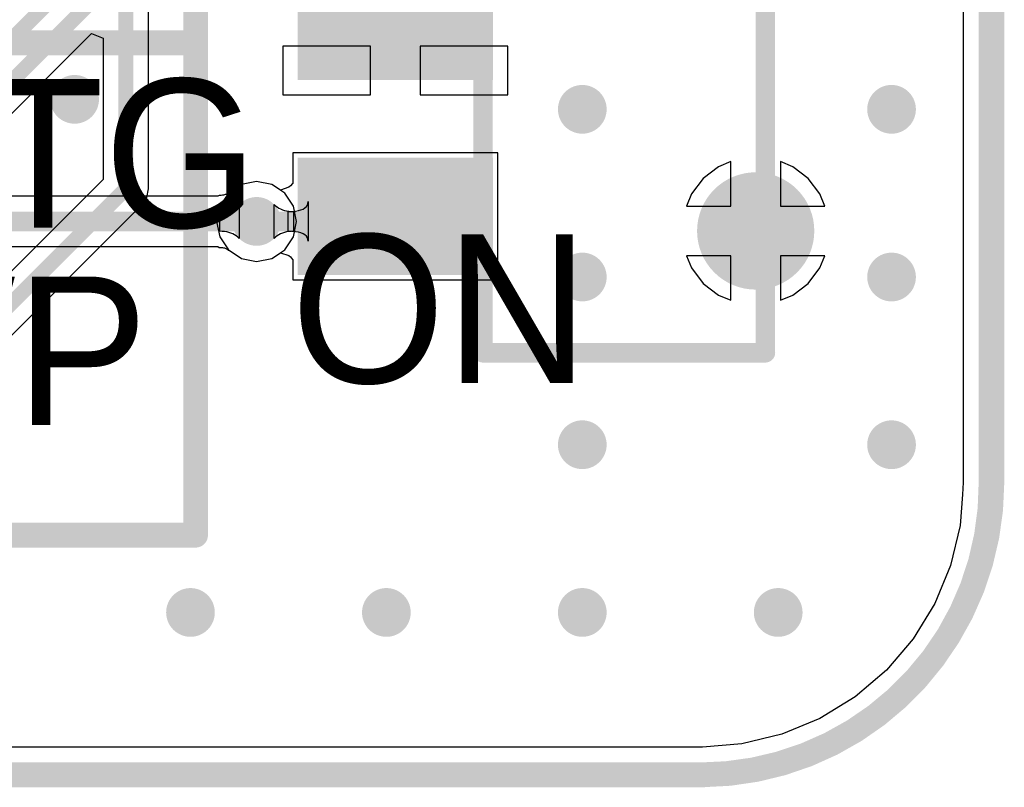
# Model space of a CAD drawing. Header units: millimetres. Extents: x 6.03 to 8.53, y 10.22 to 11.81.
# Tile 42 of 58: x 8.13 to 8.53, y 10.22 to 10.53. Entities that reach past the tile are written whole.
import ezdxf

# ---------------------------------------------------------------- set-up
doc = ezdxf.new("R2010")
doc.units = ezdxf.units.MM
doc.header["$MEASUREMENT"] = 0
for name, color, linetype in [('BottomLayer', 5, 'Continuous'), ('BottomOverlay', 54, 'Continuous'), ('BottomSolder', 6, 'Continuous'), ('KeepOutLayer', 6, 'Continuous'), ('MultiLayer', 9, 'Continuous'), ('TopLayer', 1, 'Continuous'), ('TopOverlay', 2, 'Continuous'), ('TopPaste', 8, 'Continuous'), ('TopSolder', 216, 'Continuous')]:
    doc.layers.add(name, color=color, linetype=linetype)

# ---------------------------------------------------------------- blocks, each defined once
blk = doc.blocks.new('CM4_2_B_4')
at = {"layer": 'BottomOverlay', "const_width": 0.01}
blk.add_lwpolyline([(-1.18031, 0.66929, -0.414214), (-1.0622, 0.7874)], format="xyb", dxfattribs=at)
for points in [[(0.86614, 0.7874), (-1.06375, 0.7874)], [(-1.18031, 0.66929), (-1.18031, -0.66871)]]:
    blk.add_lwpolyline(points, dxfattribs=at)
at = {"layer": 'BottomOverlay', "const_width": 0.005}
for points in [[(-1.06625, 0.7874, 1), (-1.06125, 0.7874, 1)], [(-1.0647, 0.7874, 1), (-1.0597, 0.7874, 1)], [(-1.18281, 0.66929, 1), (-1.17781, 0.66929, 1)], [(-1.18281, 0.66929, 1), (-1.17781, 0.66929, 1)]]:
    blk.add_lwpolyline(points, format="xyb", close=True, dxfattribs=at)
blk = doc.blocks.new('SWITCH2_1_SMT_3P__2DIN_42')
at = {"layer": 'BottomLayer', "const_width": 0.01969}
for points in [[(0.06299, 0.12402, 1), (0.08268, 0.12402, 1)], [(0.06299, -0.12402, 1), (0.08268, -0.12402, 1)]]:
    blk.add_lwpolyline(points, format="xyb", close=True, dxfattribs=at)
at = {"layer": 'BottomSolder', "const_width": 0.02369}
for points in [[(0.06099, 0.12402, 1), (0.08468, 0.12402, 1)], [(0.06099, -0.12402, 1), (0.08468, -0.12402, 1)]]:
    blk.add_lwpolyline(points, format="xyb", close=True, dxfattribs=at)
at = {"layer": 'MultiLayer', "const_width": 0.01969}
for points in [[(0.06299, 0.12402, 1), (0.08268, 0.12402, 1)], [(0.06299, -0.12402, 1), (0.08268, -0.12402, 1)]]:
    blk.add_lwpolyline(points, format="xyb", close=True, dxfattribs=at)
at = {"layer": 'TopLayer', "const_width": 0.01969}
for points in [[(0.06299, 0.12402, 1), (0.08268, 0.12402, 1)], [(0.06299, -0.12402, 1), (0.08268, -0.12402, 1)]]:
    blk.add_lwpolyline(points, format="xyb", close=True, dxfattribs=at)
at = {"layer": 'TopLayer'}
for points in [[(-0.0374, 0.01969), (-0.0374, 0.05906), (-0.10827, 0.01969), (-0.10827, 0.05906)], [(-0.0374, -0.05906), (-0.0374, -0.01969), (-0.10827, -0.05906), (-0.10827, -0.01969)], [(-0.0374, -0.1378), (-0.0374, -0.09843), (-0.10827, -0.1378), (-0.10827, -0.09843)]]:
    blk.add_solid(points, dxfattribs=at)
at = {"layer": 'TopOverlay', "const_width": 0.00787}
for points in [[(-0.0374, 0.17323), (0.07677, 0.17323)], [(-0.0374, -0.17323), (-0.0374, 0.17323)], [(0.07677, -0.17323), (0.07677, 0.17323)], [(-0.0374, -0.17323), (0.07677, -0.17323)]]:
    blk.add_lwpolyline(points, dxfattribs=at)
at = {"layer": 'TopOverlay', "const_width": 0.00394}
for points in [[(-0.03937, 0.17323, 1), (-0.03543, 0.17323, 1)], [(-0.03937, 0.17323, 1), (-0.03543, 0.17323, 1)], [(0.0748, 0.17323, 1), (0.07874, 0.17323, 1)], [(0.0748, 0.17323, 1), (0.07874, 0.17323, 1)], [(-0.03937, -0.17323, 1), (-0.03543, -0.17323, 1)], [(-0.03937, -0.17323, 1), (-0.03543, -0.17323, 1)], [(0.0748, -0.17323, 1), (0.07874, -0.17323, 1)], [(0.0748, -0.17323, 1), (0.07874, -0.17323, 1)]]:
    blk.add_lwpolyline(points, format="xyb", close=True, dxfattribs=at)
at = {"layer": 'TopPaste'}
for points in [[(-0.0374, 0.01969), (-0.0374, 0.05906), (-0.10827, 0.01969), (-0.10827, 0.05906)], [(-0.0374, -0.05906), (-0.0374, -0.01969), (-0.10827, -0.05906), (-0.10827, -0.01969)], [(-0.0374, -0.1378), (-0.0374, -0.09843), (-0.10827, -0.1378), (-0.10827, -0.09843)]]:
    blk.add_solid(points, dxfattribs=at)
at = {"layer": 'TopSolder', "const_width": 0.02369}
for points in [[(0.06099, 0.12402, 1), (0.08468, 0.12402, 1)], [(0.06099, -0.12402, 1), (0.08468, -0.12402, 1)]]:
    blk.add_lwpolyline(points, format="xyb", close=True, dxfattribs=at)
at = {"layer": 'TopSolder'}
for points in [[(-0.0334, 0.01569), (-0.0334, 0.06306), (-0.11227, 0.01569), (-0.11227, 0.06306)], [(-0.0334, -0.06305), (-0.0334, -0.01569), (-0.11227, -0.06305), (-0.11227, -0.01569)], [(-0.0334, -0.1418), (-0.0334, -0.09443), (-0.11227, -0.1418), (-0.11227, -0.09443)]]:
    blk.add_solid(points, dxfattribs=at)

msp = doc.modelspace()

# ---------------------------------------------------------------- linework, layer by layer
at = {"layer": 'BottomLayer'}
for p, q in [((8.5091, 11.68646), (8.5091, 10.35301)), ((8.41023, 10.47558), (8.40403, 10.47082)), ((8.4152, 10.47763), (8.41023, 10.47558)), ((8.4152, 10.45965), (8.4152, 10.47763)), ((8.44017, 10.47558), (8.4352, 10.47763)), ((8.4352, 10.47763), (8.4352, 10.45965)), ((8.44637, 10.47082), (8.44017, 10.47558)), ((8.40403, 10.47082), (8.39927, 10.46462)), ((8.45113, 10.46462), (8.44637, 10.47082)), ((8.21731, 10.46841), (8.21286, 10.46543)), ((8.22349, 10.46964), (8.21731, 10.46841)), ((8.22968, 10.46841), (8.22349, 10.46964)), ((8.23492, 10.46491), (8.22968, 10.46841)), ((8.20775, 10.46368), (8.09011, 10.46368)), ((8.20841, 10.46398), (8.20775, 10.46368)), ((8.20919, 10.464), (8.20841, 10.46398)), ((8.20971, 10.46405), (8.20919, 10.464)), ((8.21015, 10.46412), (8.20971, 10.46405)), ((8.21053, 10.46421), (8.21015, 10.46412)), ((8.21084, 10.46431), (8.21053, 10.46421)), ((8.2111, 10.46441), (8.21084, 10.46431)), ((8.21131, 10.46452), (8.2111, 10.46441)), ((8.21149, 10.46464), (8.21131, 10.46452)), ((8.21166, 10.46477), (8.21149, 10.46464)), ((8.21204, 10.46512), (8.21166, 10.46477)), ((8.21286, 10.46543), (8.21204, 10.46512)), ((8.23842, 10.45966), (8.23492, 10.46491)), ((8.39927, 10.46462), (8.39721, 10.45965)), ((8.45319, 10.45965), (8.45113, 10.46462)), ((8.21227, 10.45795), (8.21308, 10.45821)), ((8.21308, 10.45821), (8.21385, 10.45852)), ((8.21385, 10.45852), (8.21457, 10.4589)), ((8.21457, 10.4589), (8.21524, 10.45933)), ((8.21524, 10.45933), (8.21588, 10.45982)), ((8.21588, 10.45982), (8.21647, 10.46037)), ((8.21647, 10.46037), (8.21647, 10.44659)), ((8.23965, 10.45348), (8.23842, 10.45966)), ((8.39721, 10.45965), (8.4152, 10.45965)), ((8.4352, 10.45965), (8.45319, 10.45965)), ((8.2086, 10.45748), (8.20958, 10.45751)), ((8.2086, 10.44948), (8.2086, 10.45748)), ((8.20958, 10.45751), (8.21052, 10.4576)), ((8.21052, 10.4576), (8.21142, 10.45774)), ((8.21142, 10.45774), (8.21227, 10.45795)), ((8.23842, 10.4473), (8.23965, 10.45348)), ((8.20958, 10.44945), (8.2086, 10.44948)), ((8.21052, 10.44937), (8.20958, 10.44945)), ((8.21142, 10.44922), (8.21052, 10.44937)), ((8.21227, 10.44902), (8.21142, 10.44922)), ((8.21308, 10.44876), (8.21227, 10.44902)), ((8.21385, 10.44844), (8.21308, 10.44876)), ((8.21457, 10.44807), (8.21385, 10.44844)), ((8.21524, 10.44763), (8.21457, 10.44807)), ((8.21588, 10.44714), (8.21524, 10.44763)), ((8.21647, 10.44659), (8.21588, 10.44714)), ((8.23492, 10.44206), (8.23842, 10.4473)), ((8.08589, 10.44329), (8.20775, 10.44329)), ((8.20775, 10.44329), (8.20841, 10.44299)), ((8.20841, 10.44299), (8.20919, 10.44297)), ((8.20919, 10.44297), (8.20971, 10.44292)), ((8.20971, 10.44292), (8.21015, 10.44285)), ((8.21015, 10.44285), (8.21053, 10.44276)), ((8.21053, 10.44276), (8.21084, 10.44266)), ((8.21084, 10.44266), (8.21109, 10.44255)), ((8.21109, 10.44255), (8.21131, 10.44244)), ((8.21131, 10.44244), (8.21149, 10.44232)), ((8.21149, 10.44232), (8.21166, 10.44219)), ((8.21166, 10.44219), (8.21204, 10.44185)), ((8.21204, 10.44185), (8.21286, 10.44154)), ((8.21286, 10.44154), (8.21731, 10.43856)), ((8.21731, 10.43856), (8.22349, 10.43733)), ((8.22349, 10.43733), (8.22968, 10.43856)), ((8.22968, 10.43856), (8.23492, 10.44206)), ((8.4152, 10.43965), (8.39721, 10.43965)), ((8.39721, 10.43965), (8.39927, 10.43468)), ((8.4152, 10.42166), (8.4152, 10.43965)), ((8.45319, 10.43965), (8.4352, 10.43965)), ((8.4352, 10.43965), (8.4352, 10.42166)), ((8.45113, 10.43468), (8.45319, 10.43965)), ((8.39927, 10.43468), (8.40403, 10.42847)), ((8.44637, 10.42847), (8.45113, 10.43468)), ((8.40403, 10.42847), (8.41023, 10.42372)), ((8.44017, 10.42372), (8.44637, 10.42847)), ((8.41023, 10.42372), (8.4152, 10.42166)), ((8.4352, 10.42166), (8.44017, 10.42372)), ((8.5091, 10.35301), (8.50909, 10.34803)), ((8.50909, 10.34803), (8.50882, 10.34315)), ((8.50882, 10.34315), (8.50784, 10.33072)), ((8.50784, 10.33072), (8.50395, 10.31452)), ((8.50395, 10.31452), (8.49757, 10.29913)), ((8.49757, 10.29913), (8.48887, 10.28492)), ((8.48887, 10.28492), (8.47805, 10.27225)), ((8.47805, 10.27225), (8.46538, 10.26143)), ((8.46538, 10.26143), (8.45118, 10.25273)), ((8.45118, 10.25273), (8.43579, 10.24635)), ((8.43579, 10.24635), (8.41959, 10.24247)), ((8.39868, 10.24118), (7.84481, 10.24118)), ((8.40368, 10.24121), (8.39868, 10.24118)), ((8.41959, 10.24247), (8.40368, 10.24121)), ((8.40368, 10.24121), (8.40368, 10.24121)), ((8.40368, 10.24121), (8.40368, 10.24121))]:
    msp.add_line(p, q, dxfattribs=at)
for points, const_width in [([(8.14501, 10.50278, 1), (8.15485, 10.50278, 1)], 0.00984), ([(8.35019, 10.49875, 1), (8.36004, 10.49875, 1)], 0.00984), ([(8.47518, 10.49875, 1), (8.48503, 10.49875, 1)], 0.00984), ([(8.21857, 10.45348, 1), (8.22842, 10.45348, 1)], 0.00984), ([(8.22149, 10.45348, 1), (8.22549, 10.45348, 1)], 0.004), ([(8.35019, 10.43103, 1), (8.36004, 10.43103, 1)], 0.00984), ([(8.47518, 10.43103, 1), (8.48503, 10.43103, 1)], 0.00984), ([(8.35019, 10.3633, 1), (8.36004, 10.3633, 1)], 0.00984), ([(8.47518, 10.3633, 1), (8.48503, 10.3633, 1)], 0.00984), ([(8.19184, 10.29557, 1), (8.20168, 10.29557, 1)], 0.00984), ([(8.27101, 10.29557, 1), (8.28086, 10.29557, 1)], 0.00984), ([(8.35019, 10.29557, 1), (8.36004, 10.29557, 1)], 0.00984), ([(8.42937, 10.29557, 1), (8.43922, 10.29557, 1)], 0.00984)]:
    msp.add_lwpolyline(points, format="xyb", close=True, dxfattribs=dict(at, const_width=const_width))
at = {"layer": 'BottomLayer', "const_width": 0.008}
msp.add_lwpolyline([(8.08589, 10.45348), (8.22349, 10.45348)], dxfattribs=at)
at = {"layer": 'KeepOutLayer', "const_width": 0.01}
for points in [[(8.52032, 10.3481), (8.52032, 11.68665)], [(6.47307, 10.22996), (8.40373, 10.22996)]]:
    msp.add_lwpolyline(points, dxfattribs=at)
msp.add_lwpolyline([(8.52032, 10.3481, -0.414214), (8.40376, 10.22999)], format="xyb", dxfattribs=at)
at = {"layer": 'KeepOutLayer', "const_width": 0.005}
for points in [[(8.51782, 10.3481, 1), (8.52281, 10.3481, 1)], [(8.51782, 10.3481, 1), (8.52281, 10.3481, 1)], [(8.40123, 10.22996, 1), (8.40623, 10.22996, 1)], [(8.40126, 10.22999, 1), (8.40626, 10.22999, 1)]]:
    msp.add_lwpolyline(points, format="xyb", close=True, dxfattribs=at)
at = {"layer": 'MultiLayer', "const_width": 0.00984}
for points in [[(8.14501, 10.50278, 1), (8.15485, 10.50278, 1)], [(8.35019, 10.49875, 1), (8.36004, 10.49875, 1)], [(8.47518, 10.49875, 1), (8.48503, 10.49875, 1)], [(8.21857, 10.45348, 1), (8.22842, 10.45348, 1)], [(8.35019, 10.43103, 1), (8.36004, 10.43103, 1)], [(8.47518, 10.43103, 1), (8.48503, 10.43103, 1)], [(8.35019, 10.3633, 1), (8.36004, 10.3633, 1)], [(8.47518, 10.3633, 1), (8.48503, 10.3633, 1)], [(8.19184, 10.29557, 1), (8.20168, 10.29557, 1)], [(8.27101, 10.29557, 1), (8.28086, 10.29557, 1)], [(8.35019, 10.29557, 1), (8.36004, 10.29557, 1)], [(8.42937, 10.29557, 1), (8.43922, 10.29557, 1)]]:
    msp.add_lwpolyline(points, format="xyb", close=True, dxfattribs=at)
at = {"layer": 'TopLayer'}
for p, q in [((8.5091, 11.68646), (8.5091, 10.35301)), ((8.17978, 10.46667), (8.17978, 10.69117)), ((8.04209, 10.41467), (8.15681, 10.52939)), ((8.15681, 10.52939), (8.16143, 10.52748)), ((8.16143, 10.52748), (8.16143, 10.47047)), ((8.26953, 10.52429), (8.23409, 10.52429)), ((8.23409, 10.52429), (8.23409, 10.50461)), ((8.26953, 10.50461), (8.26953, 10.52429)), ((8.32496, 10.52429), (8.28953, 10.52429)), ((8.28953, 10.52429), (8.28953, 10.50461)), ((8.32496, 10.50461), (8.32496, 10.52429)), ((8.23409, 10.50461), (8.26953, 10.50461)), ((8.28953, 10.50461), (8.32496, 10.50461)), ((8.32096, 10.48124), (8.23809, 10.48124)), ((8.23809, 10.48124), (8.23809, 10.46897)), ((8.32096, 10.42987), (8.32096, 10.48124)), ((8.41023, 10.47558), (8.40403, 10.47082)), ((8.4152, 10.47763), (8.41023, 10.47558)), ((8.4152, 10.45965), (8.4152, 10.47763)), ((8.44017, 10.47558), (8.4352, 10.47763)), ((8.4352, 10.47763), (8.4352, 10.45965)), ((8.44637, 10.47082), (8.44017, 10.47558)), ((8.16143, 10.47047), (8.05329, 10.36233)), ((8.40403, 10.47082), (8.39927, 10.46462)), ((8.45113, 10.46462), (8.44637, 10.47082)), ((8.17908, 10.46316), (8.17978, 10.46667)), ((8.21731, 10.46841), (8.21207, 10.46491)), ((8.22349, 10.46964), (8.21731, 10.46841)), ((8.22968, 10.46841), (8.22349, 10.46964)), ((8.23309, 10.46612), (8.22968, 10.46841)), ((8.23651, 10.46728), (8.23309, 10.46612)), ((8.23721, 10.46782), (8.23651, 10.46728)), ((8.23805, 10.46883), (8.23721, 10.46782)), ((8.23806, 10.46885), (8.23805, 10.46883)), ((8.23809, 10.46897), (8.23806, 10.46885)), ((8.17709, 10.46018), (8.17908, 10.46316)), ((8.21207, 10.46491), (8.20857, 10.45966)), ((8.39927, 10.46462), (8.39721, 10.45965)), ((8.45319, 10.45965), (8.45113, 10.46462)), ((8.06358, 10.34666), (8.17709, 10.46018)), ((8.20857, 10.45966), (8.20734, 10.45348)), ((8.23052, 10.44659), (8.23052, 10.46037)), ((8.23052, 10.46037), (8.23111, 10.45982)), ((8.23111, 10.45982), (8.23174, 10.45933)), ((8.23174, 10.45933), (8.23242, 10.4589)), ((8.23242, 10.4589), (8.23314, 10.45852)), ((8.23314, 10.45852), (8.23391, 10.45821)), ((8.23391, 10.45821), (8.23472, 10.45795)), ((8.24036, 10.45784), (8.24141, 10.45812)), ((8.24141, 10.45812), (8.2423, 10.45848)), ((8.2423, 10.45848), (8.24304, 10.45892)), ((8.24304, 10.45892), (8.2436, 10.45944)), ((8.2436, 10.45944), (8.24401, 10.46004)), ((8.24401, 10.46004), (8.24425, 10.46072)), ((8.24425, 10.46072), (8.24433, 10.46148)), ((8.24433, 10.46148), (8.24433, 10.44548)), ((8.39721, 10.45965), (8.4152, 10.45965)), ((8.4352, 10.45965), (8.45319, 10.45965)), ((8.23472, 10.45795), (8.23557, 10.45774)), ((8.23557, 10.45774), (8.23647, 10.4576)), ((8.23621, 10.45748), (8.23776, 10.45752)), ((8.23621, 10.44948), (8.23621, 10.45748)), ((8.23647, 10.4576), (8.23741, 10.45751)), ((8.23741, 10.45751), (8.23839, 10.45748)), ((8.23776, 10.45752), (8.23914, 10.45764)), ((8.23839, 10.45748), (8.23839, 10.44948)), ((8.23914, 10.45764), (8.24036, 10.45784)), ((8.20734, 10.45348), (8.20857, 10.4473)), ((8.20857, 10.4473), (8.21207, 10.44206)), ((8.23111, 10.44714), (8.23052, 10.44659)), ((8.23174, 10.44763), (8.23111, 10.44714)), ((8.23242, 10.44807), (8.23174, 10.44763)), ((8.23314, 10.44844), (8.23242, 10.44807)), ((8.23391, 10.44876), (8.23314, 10.44844)), ((8.23472, 10.44902), (8.23391, 10.44876)), ((8.23557, 10.44922), (8.23472, 10.44902)), ((8.23647, 10.44937), (8.23557, 10.44922)), ((8.23776, 10.44944), (8.23621, 10.44948)), ((8.23741, 10.44945), (8.23647, 10.44937)), ((8.23839, 10.44948), (8.23741, 10.44945)), ((8.23914, 10.44932), (8.23776, 10.44944)), ((8.24036, 10.44912), (8.23914, 10.44932)), ((8.24141, 10.44884), (8.24036, 10.44912)), ((8.2423, 10.44848), (8.24141, 10.44884)), ((8.24304, 10.44804), (8.2423, 10.44848)), ((8.2436, 10.44752), (8.24304, 10.44804)), ((8.24401, 10.44692), (8.2436, 10.44752)), ((8.24425, 10.44624), (8.24401, 10.44692)), ((8.24433, 10.44548), (8.24425, 10.44624)), ((8.21207, 10.44206), (8.21731, 10.43856)), ((8.21731, 10.43856), (8.22349, 10.43733)), ((8.22349, 10.43733), (8.22968, 10.43856)), ((8.22968, 10.43856), (8.23309, 10.44084)), ((8.23309, 10.44084), (8.23651, 10.43969)), ((8.23651, 10.43969), (8.23721, 10.43914)), ((8.23721, 10.43914), (8.23805, 10.43814)), ((8.4152, 10.43965), (8.39721, 10.43965)), ((8.39721, 10.43965), (8.39927, 10.43468)), ((8.4152, 10.42166), (8.4152, 10.43965)), ((8.45319, 10.43965), (8.4352, 10.43965)), ((8.4352, 10.43965), (8.4352, 10.42166)), ((8.45113, 10.43468), (8.45319, 10.43965)), ((8.23805, 10.43814), (8.23806, 10.43812)), ((8.23806, 10.43812), (8.23809, 10.438)), ((8.23809, 10.438), (8.23809, 10.42987)), ((8.39927, 10.43468), (8.40403, 10.42847)), ((8.44637, 10.42847), (8.45113, 10.43468)), ((8.23809, 10.42987), (8.32096, 10.42987)), ((8.40403, 10.42847), (8.41023, 10.42372)), ((8.44017, 10.42372), (8.44637, 10.42847)), ((8.41023, 10.42372), (8.4152, 10.42166)), ((8.4352, 10.42166), (8.44017, 10.42372)), ((8.5091, 10.35301), (8.50909, 10.34803)), ((8.50909, 10.34803), (8.50882, 10.34315)), ((8.50882, 10.34315), (8.50784, 10.33072)), ((8.50784, 10.33072), (8.50395, 10.31452)), ((8.50395, 10.31452), (8.49757, 10.29913)), ((8.49757, 10.29913), (8.48887, 10.28492)), ((8.48887, 10.28492), (8.47805, 10.27225)), ((8.47805, 10.27225), (8.46538, 10.26143)), ((8.46538, 10.26143), (8.45118, 10.25273)), ((8.45118, 10.25273), (8.43579, 10.24635)), ((8.43579, 10.24635), (8.41959, 10.24247)), ((8.39868, 10.24118), (7.54573, 10.24118)), ((8.40368, 10.24121), (8.39868, 10.24118)), ((8.41959, 10.24247), (8.40368, 10.24121)), ((8.40368, 10.24121), (8.40368, 10.24121)), ((8.40368, 10.24121), (8.40368, 10.24121))]:
    msp.add_line(p, q, dxfattribs=at)
for points, const_width in [([(8.17061, 10.46667), (8.17061, 10.69497)], 0.006), ([(8.0356, 10.42116), (8.15861, 10.54416)], 0.006), ([(8.03063, 10.43316), (8.13976, 10.54229)], 0.006), ([(8.05709, 10.35315), (8.17061, 10.46667)], 0.006), ([(8.27746, 10.45348), (8.27953, 10.45555)], 0.008), ([(8.22349, 10.45348), (8.27746, 10.45348)], 0.008)]:
    msp.add_lwpolyline(points, dxfattribs=dict(at, const_width=const_width))
for points, const_width in [([(8.14501, 10.50278, 1), (8.15485, 10.50278, 1)], 0.00984), ([(8.35019, 10.49875, 1), (8.36004, 10.49875, 1)], 0.00984), ([(8.47518, 10.49875, 1), (8.48503, 10.49875, 1)], 0.00984), ([(8.16911, 10.46667, 1), (8.17211, 10.46667, 1)], 0.003), ([(8.16911, 10.46667, 1), (8.17211, 10.46667, 1)], 0.003), ([(8.21857, 10.45348, 1), (8.22842, 10.45348, 1)], 0.00984), ([(8.27753, 10.45555, 1), (8.28153, 10.45555, 1)], 0.004), ([(8.22149, 10.45348, 1), (8.22549, 10.45348, 1)], 0.004), ([(8.27546, 10.45348, 1), (8.27946, 10.45348, 1)], 0.004), ([(8.27546, 10.45348, 1), (8.27946, 10.45348, 1)], 0.004), ([(8.35019, 10.43103, 1), (8.36004, 10.43103, 1)], 0.00984), ([(8.47518, 10.43103, 1), (8.48503, 10.43103, 1)], 0.00984), ([(8.35019, 10.3633, 1), (8.36004, 10.3633, 1)], 0.00984), ([(8.47518, 10.3633, 1), (8.48503, 10.3633, 1)], 0.00984), ([(8.19184, 10.29557, 1), (8.20168, 10.29557, 1)], 0.00984), ([(8.27101, 10.29557, 1), (8.28086, 10.29557, 1)], 0.00984), ([(8.35019, 10.29557, 1), (8.36004, 10.29557, 1)], 0.00984), ([(8.42937, 10.29557, 1), (8.43922, 10.29557, 1)], 0.00984)]:
    msp.add_lwpolyline(points, format="xyb", close=True, dxfattribs=dict(at, const_width=const_width))
at = {"layer": 'TopOverlay', "const_width": 0.01}
for points in [[(8.19882, 10.32677), (8.19882, 10.83465)], [(7.62205, 10.52559), (8.19882, 10.52559)], [(7.62205, 10.32677), (8.19882, 10.32677)]]:
    msp.add_lwpolyline(points, dxfattribs=at)
at = {"layer": 'TopOverlay', "const_width": 0.005}
for points in [[(8.19632, 10.52559, 1), (8.20132, 10.52559, 1)], [(8.19632, 10.32677, 1), (8.20132, 10.32677, 1)], [(8.19632, 10.32677, 1), (8.20132, 10.32677, 1)]]:
    msp.add_lwpolyline(points, format="xyb", close=True, dxfattribs=at)

# ---------------------------------------------------------------- block references
for name, p, rotation in [('CM4_2_B_4', (7.34037, 11.01738), 180), ('SWITCH2_1_SMT_3P__2DIN_42', (8.35236, 10.57366), 360)]:
    msp.add_blockref(name, p, dxfattribs=dict(rotation=rotation))

# ---------------------------------------------------------------- texts
at = {"layer": 'TopOverlay'}
for s, p in [('OTG', (8.05034, 10.451)), ('ON', (8.23736, 10.38823)), ('WP', (8.05034, 10.37123))]:
    msp.add_text(s, height=0.06, rotation=360, dxfattribs=at).set_placement(p)

doc.saveas('drawing.dxf')
